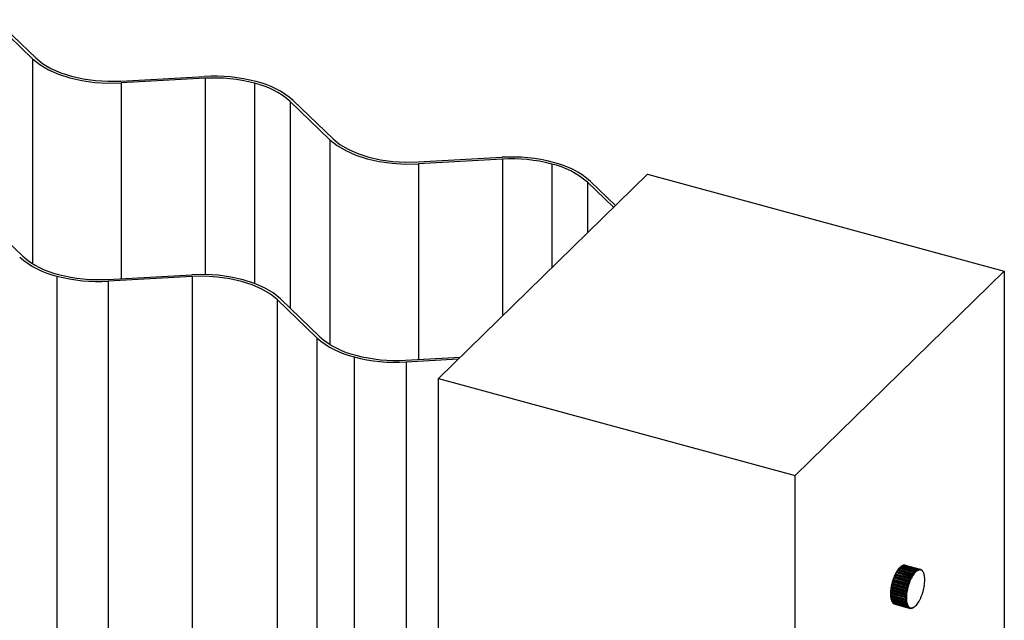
# Paper-space layout '_Trimétrica' of a CAD drawing. Header units: millimetres. Extents: x -488 to 488, y -239 to 519.
# Tile 4 of 5: x 268 to 488, y -108 to 26. Entities that reach past the tile are written whole.
import ezdxf

# ---------------------------------------------------------------- set-up
doc = ezdxf.new("R2010")
doc.units = ezdxf.units.MM

psp = doc.layouts.new('_Trimétrica')

# ---------------------------------------------------------------- linework, layer by layer
at = {"color": 7, "linetype": 'Continuous', "lineweight": 25}
for p, q in [((270.86, 16.77), (261.98, 25.31)), ((262.68, 25.5), (271.57, 16.97)), ((290.55, 11.81), (309.24, 12.85)), ((309.33, 12.44), (290.63, 11.4)), ((337.2, -1.26), (328.31, 7.28)), ((329.01, 7.47), (337.9, -1.06)), ((356.88, -6.22), (375.58, -5.18)), ((375.66, -5.59), (356.96, -6.63)), ((361.39, -54.48), (408.06, -8.92)), ((400.46, -16.34), (394.64, -10.75)), ((395.34, -10.55), (400.91, -15.9)), ((408.06, -8.92), (487.65, -30.56)), ((259.79, -18.7), (268.68, -27.24)), ((440.98, -76.11), (487.65, -30.56)), ((487.65, -30.56), (487.65, -193.42)), ((276.27, -31.67), (276.27, -191.11)), ((287.66, -32.4), (306.36, -31.36)), ((306.44, -31.77), (287.75, -32.8)), ((287.75, -32.8), (287.75, -192.24)), ((306.44, -31.77), (306.44, -191.2)), ((334.26, -45.42), (325.42, -36.92)), ((325.42, -36.92), (325.42, -196.36)), ((326.13, -36.73), (334.97, -45.22)), ((334.26, -45.42), (334.26, -204.85)), ((342.6, -49.7), (342.6, -209.13)), ((354.09, -50.42), (366.24, -49.74)), ((365.79, -50.18), (354.17, -50.83)), ((354.17, -50.83), (354.17, -210.26)), ((361.39, -217.34), (361.39, -54.48)), ((361.39, -54.48), (440.98, -76.11)), ((440.98, -238.97), (440.98, -76.11)), ((464.52, -96.54), (467.89, -97.45)), ((464.62, -96.46), (467.98, -97.37)), ((464.64, -96.44), (468.18, -97.4)), ((464.85, -96.3), (468.21, -97.21)), ((464.94, -96.25), (468.31, -97.16)), ((465.17, -96.16), (468.53, -97.08)), ((465.26, -96.14), (468.62, -97.06)), ((465.46, -96.14), (468.82, -97.05)), ((465.55, -96.15), (468.91, -97.06)), ((463.08, -98.81), (466.44, -99.72)), ((463.11, -98.6), (466.65, -99.57)), ((463.27, -98.37), (466.63, -99.28)), ((463.35, -98.2), (466.71, -99.11)), ((463.39, -98.03), (466.92, -98.99)), ((463.56, -97.8), (466.92, -98.71)), ((463.65, -97.65), (467.01, -98.56)), ((463.68, -97.51), (467.22, -98.47)), ((463.87, -97.3), (467.23, -98.21)), ((463.96, -97.16), (467.33, -98.08)), ((464, -97.07), (467.54, -98.03)), ((464.2, -96.87), (467.56, -97.78)), ((464.29, -96.76), (467.65, -97.68)), ((464.32, -96.71), (467.86, -97.67)), ((469.21, -97.28), (469.33, -97.32)), ((469.52, -97.6), (469.53, -97.6)), ((462.45, -101.02), (465.81, -101.93)), ((462.49, -100.55), (466.03, -101.51)), ((462.49, -100.82), (465.85, -101.73)), ((462.59, -100.33), (465.95, -101.25)), ((462.64, -100.13), (466, -101.05)), ((462.66, -99.88), (466.2, -100.84)), ((462.78, -99.65), (466.14, -100.57)), ((462.84, -99.46), (466.2, -100.37)), ((462.87, -99.23), (466.41, -100.19)), ((463.01, -98.99), (466.37, -99.91)), ((462.27, -102.48), (465.8, -103.44)), ((462.29, -101.87), (465.83, -102.83)), ((462.29, -103.05), (465.83, -104.01)), ((462.31, -102.33), (465.67, -103.25)), ((462.31, -102.76), (465.67, -103.68)), ((462.32, -102.15), (465.68, -103.06)), ((462.32, -102.93), (465.68, -103.84)), ((462.36, -101.69), (465.72, -102.6)), ((462.37, -101.22), (465.9, -102.18)), ((462.38, -101.5), (465.74, -102.41)), ((462.36, -103.32), (465.72, -104.23)), ((462.37, -103.55), (465.9, -104.51)), ((462.38, -103.47), (465.74, -104.38)), ((462.45, -103.81), (465.81, -104.72)), ((462.49, -103.93), (465.85, -104.85)), ((462.49, -103.98), (466.03, -104.94)), ((462.59, -104.21), (465.95, -105.13)), ((462.64, -104.31), (466, -105.23)), ((462.78, -104.53), (466.14, -105.44)), ((462.84, -104.6), (466.2, -105.51)), ((463.01, -104.74), (466.37, -105.66)), ((463.08, -104.79), (466.44, -105.7)), ((463.27, -104.85), (466.63, -105.77)), ((467.19, -105.66), (467.23, -105.67))]:
    psp.add_line(p, q, dxfattribs=at)
at = {"color": 8, "linetype": 'Continuous', "lineweight": 25}
for p, q in [((270.86, 16.77), (270.86, -28.9)), ((290.63, 11.4), (290.63, -32.23)), ((309.33, 12.44), (309.33, -31.31)), ((320.35, 11.35), (320.35, -33.3)), ((328.31, 7.28), (328.31, -38.82)), ((337.2, -1.26), (337.2, -46.93)), ((375.66, -5.59), (375.66, -40.54)), ((356.96, -6.63), (356.96, -50.26)), ((386.68, -6.68), (386.68, -29.79)), ((394.64, -10.75), (394.64, -22.02))]:
    psp.add_line(p, q, dxfattribs=at)
at = {"color": 7, "linetype": 'Continuous', "lineweight": 25, "flags": 128}
for points in [[(270.86, 16.77), (272.45, 15.48), (274.39, 14.33), (276.65, 13.34), (279.16, 12.53), (281.87, 11.92), (284.73, 11.52), (287.67, 11.35), (290.63, 11.4)], [(271.57, 16.97), (273.09, 15.73), (274.96, 14.62), (277.12, 13.67), (279.53, 12.89), (282.13, 12.31), (284.88, 11.93), (287.71, 11.76), (290.55, 11.81)], [(337.2, -1.26), (338.79, -2.54), (340.73, -3.7), (342.98, -4.69), (345.49, -5.5), (348.2, -6.11), (351.06, -6.51), (354, -6.68), (356.96, -6.63)], [(337.9, -1.06), (339.43, -2.3), (341.29, -3.4), (343.45, -4.36), (345.86, -5.13), (348.47, -5.72), (351.21, -6.1), (354.04, -6.27), (356.88, -6.22)], [(326.13, -36.73), (324.54, -35.44), (322.6, -34.29), (320.35, -33.3), (317.84, -32.49), (315.12, -31.88), (312.26, -31.48), (309.32, -31.31), (306.36, -31.36)], [(325.42, -36.92), (323.9, -35.69), (322.03, -34.58), (319.87, -33.63), (317.46, -32.85), (314.86, -32.27), (312.11, -31.89), (309.29, -31.72), (306.44, -31.77)]]:
    psp.add_lwpolyline(points, dxfattribs=at)
at = {"color": 7, "linetype": 'Continuous', "lineweight": 25}
for centre, radius, start, end in [((311.43, -23.72), 36.63, 75.3142, 93.428), ((311.43, -22.67), 35.17, 75.3142, 93.428), ((316.11, -6.75), 18.59, 48.9956, 76.8183), ((316.3, -7.14), 19.37, 48.9956, 76.8183), ((377.77, -41.75), 36.63, 75.3142, 93.428), ((377.76, -40.7), 35.17, 75.3142, 93.428), ((382.64, -25.17), 19.37, 48.9956, 76.8183), ((382.44, -24.78), 18.59, 48.9956, 76.8183), ((280.69, -12.82), 19.37, 228.9956, 256.8183), ((280.88, -13.21), 18.59, 228.9956, 256.8183), ((285.56, 3.76), 36.63, 255.3142, 273.428), ((285.56, 2.71), 35.17, 255.3142, 273.428), ((346.98, -30.92), 19.28, 228.7316, 256.8602), ((347.18, -31.31), 18.51, 228.7262, 256.8611), ((351.89, -14.24), 36.66, 255.3184, 273.5683), ((351.89, -15.29), 35.19, 255.3185, 273.5712), ((466.03, -98.44), 2.43, 124.8206, 134.6652), ((466.17, -98.41), 2.49, 128.3056, 131.1801), ((465.62, -97.62), 1.53, 116.1642, 120.1369), ((465.41, -97.1), 0.965, 99.4434, 104.8524), ((465.4, -96.87), 0.733, 78.249, 84.7473), ((472.32, -102.58), 10.03, 156.633, 160.4599), ((472.61, -102.66), 10.27, 157.9876, 159.1054), ((471.12, -102.06), 8.72, 152.4525, 156.6536), ((471.38, -102.12), 8.93, 153.9395, 155.1665), ((469.67, -101.3), 7.09, 147.655, 152.481), ((469.89, -101.34), 7.26, 149.3633, 150.7727), ((468.21, -100.37), 5.35, 141.8791, 147.6976), ((468.4, -100.39), 5.48, 143.9388, 145.6378), ((466.95, -99.38), 3.75, 134.5634, 141.9455), ((467.11, -99.37), 3.84, 137.1768, 139.3321), ((473.21, -102.26), 7.09, 147.655, 152.481), ((473.25, -102.26), 7.26, 149.3633, 150.7727), ((471.75, -101.33), 5.35, 141.8791, 147.6976), ((471.76, -101.3), 5.48, 143.9388, 145.6378), ((470.49, -100.34), 3.75, 134.5634, 141.9455), ((470.47, -100.29), 3.84, 137.1768, 139.3321), ((469.57, -99.4), 2.43, 124.8206, 134.6652), ((469.53, -99.32), 2.49, 128.3056, 131.1801), ((469.04, -98.63), 1.5, 111.352, 124.9491), ((468.98, -98.54), 1.53, 116.1642, 120.1369), ((468.84, -98.12), 0.948, 92.9078, 111.3879), ((468.78, -98.01), 0.965, 99.4434, 104.8524), ((468.82, -97.89), 0.723, 70.4204, 92.5758), ((468.76, -97.78), 0.733, 78.249, 84.7473), ((468.8, -97.94), 0.778, 48.8016, 69.8933), ((468.73, -97.83), 0.79, 56.2564, 62.4385), ((468.56, -98.2), 1.13, 32.1824, 48.6444), ((468.49, -98.1), 1.15, 38.0064, 42.8205), ((467.97, -98.58), 1.83, 20.3663, 32.2832), ((466.95, -98.96), 2.92, 11.7683, 20.489), ((465.54, -99.26), 4.37, 5.1876, 11.8548), ((472.67, -102.78), 10.42, 167.662, 171.3935), ((472.96, -102.86), 10.67, 168.9828, 170.0728), ((473.19, -102.89), 10.95, 164.0682, 167.6776), ((473.49, -102.97), 11.22, 165.3457, 166.4001), ((473.06, -102.85), 10.82, 160.4435, 164.0831), ((473.36, -102.93), 11.08, 161.7317, 162.7949), ((476.86, -103.88), 11.22, 165.3457, 166.4001), ((476.73, -103.85), 10.95, 164.0682, 167.6776), ((476.72, -103.84), 11.08, 161.7317, 162.7949), ((476.6, -103.81), 10.82, 160.4435, 164.0831), ((475.97, -103.57), 10.27, 157.9876, 159.1054), ((475.86, -103.54), 10.03, 156.633, 160.4599), ((474.74, -103.04), 8.93, 153.9395, 155.1665), ((474.66, -103.02), 8.72, 152.4525, 156.6536), ((459.51, -99.14), 10.42, 347.662, 351.3935), ((460.61, -99.3), 9.3, 351.375, 355.4001), ((463.86, -99.42), 6.05, 359.8782, 5.243), ((462.14, -99.42), 7.77, 355.3754, 359.9141), ((470.03, -102.49), 7.77, 175.3754, 179.9141), ((468.31, -102.49), 6.05, 179.8782, 185.243), ((471.56, -102.61), 9.3, 171.375, 175.4001), ((466.64, -102.65), 4.37, 185.1876, 191.8548), ((470.26, -102.57), 7.96, 176.982, 178.3075), ((468.5, -102.57), 6.19, 181.7773, 183.3439), ((471.83, -102.69), 9.53, 172.7997, 173.9754), ((473.62, -103.48), 7.96, 176.982, 178.3075), ((475.19, -103.6), 9.53, 172.7997, 173.9754), ((473.57, -103.45), 7.77, 175.3754, 179.9141), ((476.32, -103.77), 10.67, 168.9828, 170.0728), ((475.1, -103.57), 9.3, 171.375, 175.4001), ((476.21, -103.74), 10.42, 167.662, 171.3935), ((459.86, -99.33), 10.03, 336.633, 340.4599), ((459.12, -99.07), 10.82, 340.4435, 344.0831), ((458.99, -99.03), 10.95, 344.0682, 347.6776), ((466.79, -102.73), 4.47, 187.5478, 189.4945), ((465.22, -102.95), 2.92, 191.7683, 200.489), ((465.34, -103.04), 2.99, 194.8556, 197.4017), ((464.29, -103.43), 1.87, 204.5845, 208.065), ((463.69, -103.82), 1.15, 218.0064, 222.8205), ((463.45, -104.09), 0.79, 236.2564, 242.4385), ((471.86, -103.48), 6.19, 181.7773, 183.3439), ((470.15, -103.64), 4.47, 187.5478, 189.4945), ((471.85, -103.46), 6.05, 179.8782, 185.243), ((468.7, -103.95), 2.99, 194.8556, 197.4017), ((470.18, -103.61), 4.37, 185.1876, 191.8548), ((468.76, -103.91), 2.92, 191.7683, 200.489), ((467.65, -104.35), 1.87, 204.5845, 208.065), ((467.74, -104.3), 1.83, 200.3663, 212.2832), ((467.05, -104.73), 1.15, 218.0064, 222.8205), ((467.15, -104.68), 1.13, 212.1824, 228.6444), ((466.15, -103.48), 2.43, 304.8206, 314.6652), ((465.23, -102.54), 3.75, 314.5634, 321.9455), ((463.97, -101.55), 5.35, 321.8791, 327.6976), ((462.51, -100.62), 7.09, 327.655, 332.481), ((461.06, -99.86), 8.72, 332.4525, 336.6536), ((466.81, -105), 0.79, 236.2564, 242.4385), ((466.92, -104.94), 0.778, 228.8016, 249.8933), ((466.78, -105.05), 0.733, 258.249, 264.7473), ((466.89, -104.99), 0.723, 250.4204, 272.5758), ((466.88, -104.76), 0.948, 272.9078, 291.3879), ((466.76, -104.82), 0.965, 279.4434, 284.8524), ((466.68, -104.25), 1.5, 291.352, 304.9491), ((466.56, -104.29), 1.53, 296.1642, 300.1369)]:
    psp.add_arc(centre, radius, start, end, dxfattribs=at)
for points, knots in [([(464.52, -96.54), (464.52, -96.54), (464.51, -96.53), (464.49, -96.54), (464.47, -96.54), (464.45, -96.56), (464.43, -96.58), (464.39, -96.61), (464.35, -96.65), (464.33, -96.69), (464.32, -96.71)], [0, 0, 0, 0, 0.052206, 0.10848, 0.173967, 0.252013, 0.366822, 0.502732, 0.736895, 1, 1, 1, 1]), ([(464.64, -96.44), (464.63, -96.44), (464.61, -96.44), (464.6, -96.44), (464.59, -96.44), (464.59, -96.44), (464.59, -96.45), (464.6, -96.45), (464.61, -96.45), (464.62, -96.46)], [0, 0, 0, 0, 0.260652, 0.495902, 0.629273, 0.747124, 0.848219, 0.929036, 1, 1, 1, 1]), ([(464.85, -96.3), (464.85, -96.3), (464.84, -96.3), (464.82, -96.3), (464.8, -96.3), (464.78, -96.31), (464.75, -96.33), (464.72, -96.35), (464.68, -96.39), (464.65, -96.42), (464.64, -96.44)], [0, 0, 0, 0, 0.052206, 0.10848, 0.173967, 0.252013, 0.366822, 0.502731, 0.736894, 1, 1, 1, 1]), ([(464.95, -96.27), (464.94, -96.27), (464.93, -96.26), (464.91, -96.25), (464.91, -96.24), (464.91, -96.24), (464.92, -96.24), (464.93, -96.24), (464.94, -96.25), (464.94, -96.25)], [0, 0, 0, 0, 0.2606527, 0.4959028, 0.6292747, 0.7471262, 0.8482204, 0.9290364, 1, 1, 1, 1]), ([(465.17, -96.16), (465.16, -96.16), (465.15, -96.16), (465.13, -96.16), (465.11, -96.17), (465.09, -96.17), (465.07, -96.19), (465.03, -96.2), (464.99, -96.23), (464.97, -96.26), (464.95, -96.27)], [0, 0, 0, 0, 0.052206, 0.10848, 0.173967, 0.252013, 0.366822, 0.502731, 0.736894, 1, 1, 1, 1]), ([(465.25, -96.21), (465.24, -96.2), (465.23, -96.18), (465.22, -96.16), (465.22, -96.15), (465.22, -96.15), (465.23, -96.14), (465.24, -96.14), (465.25, -96.14), (465.26, -96.14)], [0, 0, 0, 0, 0.260653, 0.495903, 0.629276, 0.747127, 0.848221, 0.929037, 1, 1, 1, 1]), ([(465.46, -96.14), (465.46, -96.14), (465.45, -96.13), (465.43, -96.13), (465.41, -96.13), (465.39, -96.14), (465.36, -96.15), (465.33, -96.16), (465.29, -96.18), (465.26, -96.2), (465.25, -96.21)], [0, 0, 0, 0, 0.052206, 0.10848, 0.173967, 0.252013, 0.366822, 0.502731, 0.736894, 1, 1, 1, 1]), ([(463.11, -98.6), (463.1, -98.62), (463.08, -98.66), (463.06, -98.7), (463.05, -98.74), (463.05, -98.76), (463.05, -98.78), (463.06, -98.8), (463.08, -98.8), (463.08, -98.81)], [0, 0, 0, 0, 0.260652, 0.495902, 0.629272, 0.747123, 0.848219, 0.929036, 1, 1, 1, 1]), ([(463.27, -98.37), (463.26, -98.37), (463.25, -98.37), (463.24, -98.37), (463.22, -98.38), (463.2, -98.4), (463.18, -98.43), (463.16, -98.47), (463.13, -98.53), (463.12, -98.58), (463.11, -98.6)], [0, 0, 0, 0, 0.052206, 0.10848, 0.173968, 0.252013, 0.366823, 0.502733, 0.736895, 1, 1, 1, 1]), ([(463.39, -98.03), (463.38, -98.04), (463.35, -98.07), (463.33, -98.11), (463.32, -98.14), (463.32, -98.16), (463.32, -98.18), (463.33, -98.19), (463.35, -98.2), (463.35, -98.2)], [0, 0, 0, 0, 0.260652, 0.495902, 0.629272, 0.747122, 0.848218, 0.929036, 1, 1, 1, 1]), ([(463.56, -97.8), (463.56, -97.8), (463.54, -97.8), (463.53, -97.8), (463.51, -97.81), (463.49, -97.83), (463.47, -97.86), (463.44, -97.9), (463.41, -97.95), (463.4, -98), (463.39, -98.03)], [0, 0, 0, 0, 0.052206, 0.10848, 0.173968, 0.252014, 0.366824, 0.502734, 0.736896, 1, 1, 1, 1]), ([(463.68, -97.51), (463.67, -97.52), (463.65, -97.54), (463.63, -97.57), (463.62, -97.59), (463.62, -97.61), (463.62, -97.63), (463.63, -97.64), (463.64, -97.64), (463.65, -97.65)], [0, 0, 0, 0, 0.260652, 0.495902, 0.629272, 0.747122, 0.848218, 0.929036, 1, 1, 1, 1]), ([(463.87, -97.3), (463.87, -97.3), (463.86, -97.29), (463.84, -97.3), (463.82, -97.31), (463.8, -97.33), (463.78, -97.35), (463.75, -97.39), (463.71, -97.44), (463.7, -97.49), (463.68, -97.51)], [0, 0, 0, 0, 0.052206, 0.10848, 0.173968, 0.252014, 0.366823, 0.502733, 0.736895, 1, 1, 1, 1]), ([(464, -97.07), (463.99, -97.07), (463.97, -97.09), (463.95, -97.11), (463.94, -97.12), (463.93, -97.14), (463.94, -97.15), (463.95, -97.16), (463.96, -97.16), (463.96, -97.16)], [0, 0, 0, 0, 0.260652, 0.495902, 0.629272, 0.747122, 0.848218, 0.929036, 1, 1, 1, 1]), ([(464.2, -96.87), (464.19, -96.87), (464.18, -96.87), (464.16, -96.87), (464.14, -96.88), (464.12, -96.9), (464.1, -96.92), (464.07, -96.95), (464.03, -97), (464.01, -97.04), (464, -97.07)], [0, 0, 0, 0, 0.052206, 0.10848, 0.173968, 0.252013, 0.366823, 0.502732, 0.736895, 1, 1, 1, 1]), ([(464.32, -96.71), (464.31, -96.71), (464.29, -96.72), (464.27, -96.73), (464.26, -96.74), (464.26, -96.74), (464.26, -96.75), (464.27, -96.76), (464.29, -96.76), (464.29, -96.76)], [0, 0, 0, 0, 0.260652, 0.495902, 0.629272, 0.747123, 0.848219, 0.929036, 1, 1, 1, 1]), ([(466.92, -98.99), (466.93, -98.96), (466.95, -98.92), (466.96, -98.85), (466.96, -98.81), (466.96, -98.77), (466.95, -98.74), (466.94, -98.72), (466.93, -98.72), (466.92, -98.71)], [0, 0, 0, 0, 0.260653, 0.495903, 0.629276, 0.747127, 0.848221, 0.929037, 1, 1, 1, 1]), ([(467.01, -98.56), (467.01, -98.56), (467.03, -98.56), (467.04, -98.56), (467.06, -98.56), (467.09, -98.55), (467.11, -98.54), (467.15, -98.53), (467.19, -98.5), (467.21, -98.48), (467.22, -98.47)], [0, 0, 0, 0, 0.052206, 0.10848, 0.173967, 0.252013, 0.366822, 0.502731, 0.736894, 1, 1, 1, 1]), ([(467.22, -98.47), (467.23, -98.45), (467.25, -98.4), (467.26, -98.34), (467.27, -98.3), (467.27, -98.27), (467.26, -98.24), (467.25, -98.22), (467.24, -98.21), (467.23, -98.21)], [0, 0, 0, 0, 0.260653, 0.495903, 0.629275, 0.747126, 0.84822, 0.929036, 1, 1, 1, 1]), ([(467.33, -98.08), (467.33, -98.08), (467.34, -98.08), (467.36, -98.08), (467.38, -98.08), (467.4, -98.08), (467.43, -98.07), (467.46, -98.06), (467.5, -98.05), (467.52, -98.03), (467.54, -98.03)], [0, 0, 0, 0, 0.052206, 0.10848, 0.173967, 0.252013, 0.366822, 0.502731, 0.736894, 1, 1, 1, 1]), ([(467.54, -98.03), (467.55, -98.01), (467.57, -97.96), (467.58, -97.91), (467.59, -97.87), (467.59, -97.84), (467.58, -97.81), (467.57, -97.79), (467.56, -97.79), (467.56, -97.78)], [0, 0, 0, 0, 0.2606524, 0.4959022, 0.6292733, 0.7471243, 0.8482194, 0.929036, 1, 1, 1, 1]), ([(467.65, -97.68), (467.66, -97.68), (467.67, -97.68), (467.69, -97.68), (467.7, -97.68), (467.73, -97.69), (467.75, -97.68), (467.78, -97.68), (467.82, -97.68), (467.84, -97.67), (467.86, -97.67)], [0, 0, 0, 0, 0.052206, 0.10848, 0.173967, 0.252013, 0.366822, 0.502732, 0.736895, 1, 1, 1, 1]), ([(467.86, -97.67), (467.87, -97.65), (467.89, -97.61), (467.91, -97.56), (467.92, -97.52), (467.92, -97.5), (467.91, -97.48), (467.9, -97.46), (467.89, -97.45), (467.89, -97.45)], [0, 0, 0, 0, 0.260652, 0.495902, 0.629272, 0.747123, 0.848219, 0.929036, 1, 1, 1, 1]), ([(467.98, -97.37), (467.99, -97.37), (468, -97.37), (468.01, -97.38), (468.03, -97.38), (468.05, -97.38), (468.08, -97.39), (468.11, -97.39), (468.15, -97.4), (468.17, -97.4), (468.18, -97.4)], [0, 0, 0, 0, 0.052206, 0.10848, 0.173968, 0.252013, 0.366823, 0.502732, 0.736895, 1, 1, 1, 1]), ([(468.18, -97.4), (468.19, -97.38), (468.21, -97.35), (468.23, -97.31), (468.24, -97.28), (468.24, -97.25), (468.24, -97.24), (468.23, -97.22), (468.22, -97.21), (468.21, -97.21)], [0, 0, 0, 0, 0.260652, 0.495902, 0.629272, 0.747122, 0.848218, 0.929036, 1, 1, 1, 1]), ([(468.31, -97.16), (468.31, -97.16), (468.32, -97.17), (468.34, -97.17), (468.36, -97.18), (468.38, -97.18), (468.4, -97.19), (468.43, -97.2), (468.46, -97.22), (468.48, -97.23), (468.49, -97.23)], [0, 0, 0, 0, 0.052206, 0.10848, 0.173968, 0.252014, 0.366823, 0.502733, 0.736895, 1, 1, 1, 1]), ([(468.49, -97.23), (468.5, -97.22), (468.53, -97.19), (468.55, -97.16), (468.56, -97.13), (468.56, -97.11), (468.56, -97.1), (468.55, -97.08), (468.53, -97.08), (468.53, -97.08)], [0, 0, 0, 0, 0.260652, 0.495902, 0.629272, 0.747122, 0.848218, 0.929036, 1, 1, 1, 1]), ([(468.62, -97.06), (468.62, -97.06), (468.63, -97.06), (468.65, -97.07), (468.67, -97.08), (468.69, -97.09), (468.71, -97.1), (468.73, -97.12), (468.76, -97.14), (468.78, -97.16), (468.79, -97.17)], [0, 0, 0, 0, 0.052206, 0.10848, 0.173968, 0.252014, 0.366824, 0.502734, 0.736896, 1, 1, 1, 1]), ([(468.79, -97.17), (468.8, -97.16), (468.82, -97.14), (468.84, -97.12), (468.85, -97.1), (468.86, -97.08), (468.85, -97.07), (468.84, -97.06), (468.83, -97.05), (468.82, -97.05)], [0, 0, 0, 0, 0.260652, 0.495902, 0.629272, 0.747122, 0.848218, 0.929036, 1, 1, 1, 1]), ([(468.91, -97.06), (468.91, -97.06), (468.92, -97.07), (468.94, -97.07), (468.95, -97.09), (468.97, -97.1), (468.99, -97.12), (469.02, -97.14), (469.04, -97.17), (469.06, -97.2), (469.06, -97.21)], [0, 0, 0, 0, 0.0522057, 0.1084799, 0.1739678, 0.2520134, 0.3668229, 0.5027327, 0.7368951, 1, 1, 1, 1]), ([(469.06, -97.21), (469.08, -97.2), (469.1, -97.19), (469.12, -97.18), (469.12, -97.16), (469.13, -97.15), (469.12, -97.14), (469.11, -97.14), (469.1, -97.13), (469.1, -97.13)], [0, 0, 0, 0, 0.260652, 0.495902, 0.629272, 0.747123, 0.848219, 0.929036, 1, 1, 1, 1]), ([(469.31, -97.35), (469.32, -97.35), (469.34, -97.35), (469.36, -97.34), (469.37, -97.34), (469.37, -97.33), (469.36, -97.33), (469.35, -97.32), (469.34, -97.32), (469.33, -97.32)], [0, 0, 0, 0, 0.260652, 0.495902, 0.629273, 0.747124, 0.848219, 0.929036, 1, 1, 1, 1]), ([(469.52, -97.6), (469.53, -97.6), (469.55, -97.61), (469.56, -97.61), (469.57, -97.61), (469.57, -97.61), (469.56, -97.61), (469.55, -97.61), (469.54, -97.6), (469.53, -97.6)], [0, 0, 0, 0, 0.260653, 0.495902, 0.629274, 0.747125, 0.84822, 0.929036, 1, 1, 1, 1]), ([(462.45, -101.02), (462.45, -101.02), (462.44, -101.02), (462.42, -101.02), (462.41, -101.03), (462.4, -101.04), (462.39, -101.07), (462.38, -101.1), (462.37, -101.15), (462.37, -101.2), (462.37, -101.22)], [0, 0, 0, 0, 0.052206, 0.10848, 0.173967, 0.252013, 0.366822, 0.502731, 0.736894, 1, 1, 1, 1]), ([(462.49, -100.55), (462.48, -100.57), (462.47, -100.62), (462.45, -100.68), (462.45, -100.73), (462.45, -100.76), (462.46, -100.79), (462.47, -100.81), (462.48, -100.82), (462.49, -100.82)], [0, 0, 0, 0, 0.260653, 0.495903, 0.629276, 0.747127, 0.848221, 0.929037, 1, 1, 1, 1]), ([(462.59, -100.33), (462.59, -100.33), (462.58, -100.33), (462.56, -100.34), (462.55, -100.35), (462.54, -100.36), (462.52, -100.39), (462.51, -100.43), (462.5, -100.48), (462.49, -100.53), (462.49, -100.55)], [0, 0, 0, 0, 0.052206, 0.10848, 0.173967, 0.252013, 0.366822, 0.502731, 0.736894, 1, 1, 1, 1]), ([(462.66, -99.88), (462.65, -99.9), (462.63, -99.95), (462.62, -100), (462.61, -100.05), (462.61, -100.08), (462.61, -100.1), (462.62, -100.12), (462.64, -100.13), (462.64, -100.13)], [0, 0, 0, 0, 0.260653, 0.495902, 0.629274, 0.747125, 0.84822, 0.929036, 1, 1, 1, 1]), ([(462.78, -99.65), (462.78, -99.65), (462.77, -99.65), (462.75, -99.66), (462.74, -99.67), (462.72, -99.68), (462.71, -99.71), (462.69, -99.75), (462.67, -99.81), (462.66, -99.86), (462.66, -99.88)], [0, 0, 0, 0, 0.052206, 0.10848, 0.173967, 0.252013, 0.366822, 0.502731, 0.736894, 1, 1, 1, 1]), ([(462.87, -99.23), (462.86, -99.25), (462.84, -99.29), (462.82, -99.34), (462.81, -99.38), (462.81, -99.41), (462.81, -99.43), (462.82, -99.45), (462.84, -99.45), (462.84, -99.46)], [0, 0, 0, 0, 0.260652, 0.495902, 0.629273, 0.747124, 0.848219, 0.929036, 1, 1, 1, 1]), ([(463.01, -98.99), (463, -98.99), (462.99, -98.99), (462.98, -99), (462.96, -99.01), (462.95, -99.03), (462.93, -99.05), (462.91, -99.09), (462.88, -99.15), (462.87, -99.2), (462.87, -99.23)], [0, 0, 0, 0, 0.052206, 0.10848, 0.173968, 0.252013, 0.366822, 0.502732, 0.736895, 1, 1, 1, 1]), ([(466, -101.05), (466.01, -101.05), (466.02, -101.05), (466.04, -101.04), (466.05, -101.04), (466.08, -101.02), (466.1, -101), (466.13, -100.96), (466.16, -100.91), (466.18, -100.87), (466.2, -100.84)], [0, 0, 0, 0, 0.052206, 0.10848, 0.173968, 0.252013, 0.366823, 0.502733, 0.736895, 1, 1, 1, 1]), ([(466.2, -100.84), (466.2, -100.82), (466.2, -100.77), (466.2, -100.71), (466.2, -100.66), (466.19, -100.62), (466.18, -100.6), (466.16, -100.58), (466.15, -100.57), (466.14, -100.57)], [0, 0, 0, 0, 0.260652, 0.495902, 0.629272, 0.747123, 0.848219, 0.929036, 1, 1, 1, 1]), ([(466.2, -100.37), (466.21, -100.37), (466.22, -100.37), (466.24, -100.37), (466.26, -100.36), (466.28, -100.35), (466.3, -100.33), (466.33, -100.29), (466.37, -100.25), (466.39, -100.21), (466.41, -100.19)], [0, 0, 0, 0, 0.052206, 0.10848, 0.173968, 0.252013, 0.366822, 0.502732, 0.736895, 1, 1, 1, 1]), ([(466.41, -100.19), (466.41, -100.16), (466.42, -100.11), (466.42, -100.05), (466.42, -100), (466.41, -99.97), (466.4, -99.94), (466.39, -99.92), (466.37, -99.91), (466.37, -99.91)], [0, 0, 0, 0, 0.2606522, 0.495902, 0.6292728, 0.7471236, 0.848219, 0.9290359, 1, 1, 1, 1]), ([(466.44, -99.72), (466.45, -99.72), (466.46, -99.72), (466.48, -99.72), (466.49, -99.71), (466.52, -99.7), (466.54, -99.68), (466.58, -99.66), (466.61, -99.62), (466.64, -99.58), (466.65, -99.57)], [0, 0, 0, 0, 0.052206, 0.10848, 0.173967, 0.252013, 0.366822, 0.502731, 0.736894, 1, 1, 1, 1]), ([(466.65, -99.57), (466.66, -99.54), (466.67, -99.49), (466.68, -99.43), (466.68, -99.38), (466.67, -99.34), (466.66, -99.31), (466.65, -99.29), (466.64, -99.29), (466.63, -99.28)], [0, 0, 0, 0, 0.260653, 0.495902, 0.629274, 0.747125, 0.84822, 0.929036, 1, 1, 1, 1]), ([(466.71, -99.11), (466.72, -99.11), (466.73, -99.11), (466.75, -99.11), (466.77, -99.11), (466.79, -99.1), (466.81, -99.08), (466.85, -99.06), (466.89, -99.03), (466.91, -99), (466.92, -98.99)], [0, 0, 0, 0, 0.052206, 0.10848, 0.173967, 0.252013, 0.366822, 0.502731, 0.736894, 1, 1, 1, 1]), ([(462.31, -102.33), (462.31, -102.33), (462.3, -102.33), (462.29, -102.33), (462.28, -102.34), (462.27, -102.35), (462.26, -102.37), (462.25, -102.39), (462.26, -102.43), (462.26, -102.46), (462.27, -102.48)], [0, 0, 0, 0, 0.0522056, 0.1084797, 0.1739675, 0.2520128, 0.3668221, 0.5027316, 0.7368945, 1, 1, 1, 1]), ([(462.27, -102.48), (462.26, -102.51), (462.26, -102.56), (462.25, -102.62), (462.26, -102.67), (462.27, -102.7), (462.28, -102.73), (462.29, -102.75), (462.3, -102.76), (462.31, -102.76)], [0, 0, 0, 0, 0.260652, 0.495902, 0.629272, 0.747123, 0.848219, 0.929036, 1, 1, 1, 1]), ([(462.29, -101.87), (462.29, -101.89), (462.28, -101.94), (462.27, -102.01), (462.27, -102.05), (462.28, -102.09), (462.29, -102.12), (462.3, -102.14), (462.31, -102.15), (462.32, -102.15)], [0, 0, 0, 0, 0.260652, 0.495902, 0.629273, 0.747124, 0.848219, 0.929036, 1, 1, 1, 1]), ([(462.32, -102.93), (462.31, -102.93), (462.3, -102.93), (462.29, -102.93), (462.28, -102.93), (462.28, -102.94), (462.27, -102.95), (462.27, -102.98), (462.28, -103.01), (462.29, -103.03), (462.29, -103.05)], [0, 0, 0, 0, 0.052206, 0.10848, 0.173968, 0.252013, 0.366823, 0.502732, 0.736895, 1, 1, 1, 1]), ([(462.36, -101.69), (462.35, -101.69), (462.34, -101.69), (462.33, -101.69), (462.32, -101.7), (462.31, -101.71), (462.3, -101.73), (462.29, -101.76), (462.29, -101.81), (462.29, -101.85), (462.29, -101.87)], [0, 0, 0, 0, 0.052206, 0.10848, 0.173967, 0.252013, 0.366822, 0.502731, 0.736894, 1, 1, 1, 1]), ([(462.29, -103.05), (462.29, -103.07), (462.29, -103.12), (462.29, -103.18), (462.3, -103.23), (462.31, -103.26), (462.32, -103.29), (462.34, -103.31), (462.35, -103.32), (462.36, -103.32)], [0, 0, 0, 0, 0.260652, 0.495902, 0.629272, 0.747122, 0.848218, 0.929036, 1, 1, 1, 1]), ([(462.37, -101.22), (462.36, -101.24), (462.35, -101.29), (462.34, -101.35), (462.34, -101.4), (462.34, -101.44), (462.35, -101.47), (462.36, -101.49), (462.37, -101.49), (462.38, -101.5)], [0, 0, 0, 0, 0.260653, 0.495903, 0.629275, 0.747126, 0.84822, 0.929036, 1, 1, 1, 1]), ([(465.8, -103.44), (465.8, -103.43), (465.79, -103.39), (465.77, -103.35), (465.75, -103.32), (465.73, -103.29), (465.71, -103.27), (465.69, -103.25), (465.68, -103.25), (465.67, -103.25)], [0, 0, 0, 0, 0.260652, 0.495902, 0.629272, 0.747123, 0.848219, 0.929036, 1, 1, 1, 1]), ([(465.68, -103.06), (465.68, -103.06), (465.69, -103.06), (465.71, -103.06), (465.73, -103.05), (465.74, -103.03), (465.76, -103), (465.79, -102.96), (465.81, -102.9), (465.82, -102.85), (465.83, -102.83)], [0, 0, 0, 0, 0.052206, 0.10848, 0.173968, 0.252013, 0.366823, 0.502732, 0.736895, 1, 1, 1, 1]), ([(465.83, -102.83), (465.83, -102.81), (465.82, -102.77), (465.8, -102.72), (465.79, -102.68), (465.77, -102.65), (465.76, -102.63), (465.74, -102.61), (465.72, -102.61), (465.72, -102.6)], [0, 0, 0, 0, 0.260652, 0.495902, 0.629272, 0.747122, 0.848218, 0.929036, 1, 1, 1, 1]), ([(465.74, -102.41), (465.74, -102.41), (465.75, -102.41), (465.77, -102.41), (465.79, -102.4), (465.81, -102.38), (465.83, -102.35), (465.85, -102.31), (465.88, -102.25), (465.9, -102.2), (465.9, -102.18)], [0, 0, 0, 0, 0.052206, 0.10848, 0.173968, 0.252014, 0.366823, 0.502733, 0.736895, 1, 1, 1, 1]), ([(465.9, -102.18), (465.9, -102.16), (465.9, -102.11), (465.89, -102.06), (465.88, -102.02), (465.86, -101.99), (465.85, -101.96), (465.83, -101.94), (465.82, -101.93), (465.81, -101.93)], [0, 0, 0, 0, 0.260652, 0.495902, 0.629272, 0.747122, 0.848218, 0.929036, 1, 1, 1, 1]), ([(465.85, -101.73), (465.85, -101.73), (465.86, -101.73), (465.88, -101.73), (465.9, -101.72), (465.92, -101.7), (465.94, -101.68), (465.97, -101.64), (466, -101.58), (466.02, -101.54), (466.03, -101.51)], [0, 0, 0, 0, 0.052206, 0.10848, 0.173968, 0.252014, 0.366824, 0.502734, 0.736896, 1, 1, 1, 1]), ([(466.03, -101.51), (466.03, -101.49), (466.03, -101.44), (466.02, -101.38), (466.01, -101.34), (466, -101.3), (465.99, -101.28), (465.97, -101.26), (465.96, -101.25), (465.95, -101.25)], [0, 0, 0, 0, 0.260652, 0.495902, 0.629272, 0.747122, 0.848218, 0.929036, 1, 1, 1, 1]), ([(462.38, -103.47), (462.37, -103.47), (462.36, -103.47), (462.35, -103.47), (462.35, -103.47), (462.34, -103.47), (462.34, -103.48), (462.34, -103.5), (462.35, -103.52), (462.36, -103.54), (462.37, -103.55)], [0, 0, 0, 0, 0.052206, 0.10848, 0.173968, 0.252014, 0.366823, 0.502733, 0.736895, 1, 1, 1, 1]), ([(462.37, -103.55), (462.37, -103.57), (462.37, -103.62), (462.37, -103.67), (462.39, -103.72), (462.4, -103.75), (462.41, -103.78), (462.43, -103.8), (462.44, -103.8), (462.45, -103.81)], [0, 0, 0, 0, 0.260652, 0.495902, 0.629272, 0.747122, 0.848218, 0.929036, 1, 1, 1, 1]), ([(462.49, -103.93), (462.48, -103.93), (462.47, -103.93), (462.46, -103.93), (462.46, -103.93), (462.45, -103.93), (462.45, -103.94), (462.45, -103.94), (462.47, -103.96), (462.48, -103.97), (462.49, -103.98)], [0, 0, 0, 0, 0.052206, 0.10848, 0.173968, 0.252014, 0.366824, 0.502734, 0.736896, 1, 1, 1, 1]), ([(462.49, -103.98), (462.49, -104), (462.5, -104.04), (462.51, -104.09), (462.52, -104.13), (462.54, -104.16), (462.55, -104.18), (462.57, -104.2), (462.59, -104.21), (462.59, -104.21)], [0, 0, 0, 0, 0.260652, 0.495902, 0.629272, 0.747122, 0.848218, 0.929036, 1, 1, 1, 1]), ([(462.64, -104.31), (462.64, -104.31), (462.63, -104.31), (462.62, -104.31), (462.61, -104.31), (462.61, -104.3), (462.61, -104.3), (462.61, -104.31), (462.63, -104.31), (462.65, -104.31), (462.66, -104.32)], [0, 0, 0, 0, 0.052206, 0.10848, 0.173968, 0.252013, 0.366823, 0.502733, 0.736895, 1, 1, 1, 1]), ([(462.66, -104.32), (462.66, -104.33), (462.67, -104.37), (462.69, -104.42), (462.71, -104.45), (462.72, -104.48), (462.74, -104.5), (462.76, -104.52), (462.77, -104.52), (462.78, -104.53)], [0, 0, 0, 0, 0.260652, 0.495902, 0.629272, 0.747123, 0.848219, 0.929036, 1, 1, 1, 1]), ([(462.84, -104.6), (462.84, -104.6), (462.83, -104.6), (462.82, -104.59), (462.81, -104.59), (462.81, -104.58), (462.81, -104.58), (462.82, -104.57), (462.84, -104.57), (462.86, -104.56), (462.87, -104.56)], [0, 0, 0, 0, 0.052206, 0.10848, 0.173968, 0.252013, 0.366822, 0.502732, 0.736895, 1, 1, 1, 1]), ([(462.87, -104.56), (462.87, -104.58), (462.88, -104.61), (462.91, -104.65), (462.93, -104.68), (462.95, -104.7), (462.97, -104.72), (462.99, -104.73), (463, -104.74), (463.01, -104.74)], [0, 0, 0, 0, 0.260652, 0.495902, 0.629273, 0.747124, 0.848219, 0.929036, 1, 1, 1, 1]), ([(463.08, -104.79), (463.08, -104.78), (463.07, -104.78), (463.06, -104.78), (463.05, -104.77), (463.05, -104.76), (463.05, -104.75), (463.06, -104.74), (463.08, -104.72), (463.1, -104.71), (463.11, -104.71)], [0, 0, 0, 0, 0.052206, 0.10848, 0.173967, 0.252013, 0.366822, 0.502731, 0.736894, 1, 1, 1, 1]), ([(465.67, -103.68), (465.68, -103.68), (465.69, -103.68), (465.7, -103.67), (465.72, -103.66), (465.73, -103.64), (465.75, -103.62), (465.77, -103.57), (465.79, -103.52), (465.8, -103.47), (465.8, -103.44)], [0, 0, 0, 0, 0.052206, 0.10848, 0.173967, 0.252013, 0.366822, 0.502732, 0.736895, 1, 1, 1, 1]), ([(465.83, -104.01), (465.82, -103.99), (465.81, -103.97), (465.79, -103.93), (465.76, -103.9), (465.74, -103.88), (465.72, -103.87), (465.7, -103.85), (465.69, -103.85), (465.68, -103.84)], [0, 0, 0, 0, 0.260652, 0.495902, 0.629273, 0.747124, 0.848219, 0.929036, 1, 1, 1, 1]), ([(465.72, -104.23), (465.72, -104.23), (465.73, -104.23), (465.74, -104.23), (465.76, -104.22), (465.77, -104.2), (465.79, -104.18), (465.8, -104.14), (465.82, -104.08), (465.83, -104.03), (465.83, -104.01)], [0, 0, 0, 0, 0.052206, 0.10848, 0.173967, 0.252013, 0.366822, 0.502731, 0.736894, 1, 1, 1, 1]), ([(465.9, -104.51), (465.9, -104.5), (465.88, -104.48), (465.85, -104.45), (465.83, -104.43), (465.8, -104.41), (465.78, -104.4), (465.76, -104.39), (465.75, -104.38), (465.74, -104.38)], [0, 0, 0, 0, 0.260653, 0.495903, 0.629275, 0.747126, 0.84822, 0.929036, 1, 1, 1, 1]), ([(465.81, -104.72), (465.82, -104.72), (465.83, -104.72), (465.84, -104.72), (465.85, -104.71), (465.86, -104.69), (465.88, -104.67), (465.89, -104.63), (465.9, -104.58), (465.9, -104.53), (465.9, -104.51)], [0, 0, 0, 0, 0.052206, 0.10848, 0.173967, 0.252013, 0.366822, 0.502731, 0.736894, 1, 1, 1, 1]), ([(466.03, -104.94), (466.02, -104.93), (466, -104.92), (465.97, -104.9), (465.94, -104.88), (465.92, -104.87), (465.89, -104.86), (465.87, -104.85), (465.85, -104.85), (465.85, -104.85)], [0, 0, 0, 0, 0.260653, 0.495903, 0.629276, 0.747127, 0.848221, 0.929037, 1, 1, 1, 1]), ([(465.95, -105.13), (465.96, -105.13), (465.97, -105.13), (465.98, -105.12), (465.99, -105.12), (466, -105.1), (466.01, -105.08), (466.02, -105.05), (466.03, -105), (466.03, -104.96), (466.03, -104.94)], [0, 0, 0, 0, 0.052206, 0.10848, 0.173967, 0.252013, 0.366822, 0.502731, 0.736894, 1, 1, 1, 1]), ([(466.2, -105.28), (466.18, -105.27), (466.16, -105.27), (466.13, -105.26), (466.1, -105.25), (466.07, -105.25), (466.05, -105.24), (466.03, -105.23), (466.01, -105.23), (466, -105.23)], [0, 0, 0, 0, 0.260653, 0.495902, 0.629274, 0.747125, 0.84822, 0.929036, 1, 1, 1, 1]), ([(466.14, -105.44), (466.15, -105.44), (466.16, -105.44), (466.17, -105.44), (466.18, -105.43), (466.19, -105.42), (466.2, -105.4), (466.2, -105.37), (466.2, -105.33), (466.2, -105.3), (466.2, -105.28)], [0, 0, 0, 0, 0.052206, 0.10848, 0.173967, 0.252013, 0.366822, 0.502731, 0.736894, 1, 1, 1, 1]), ([(466.41, -105.52), (466.39, -105.52), (466.37, -105.53), (466.33, -105.53), (466.3, -105.53), (466.28, -105.53), (466.25, -105.52), (466.23, -105.52), (466.21, -105.52), (466.2, -105.51)], [0, 0, 0, 0, 0.260652, 0.495902, 0.629273, 0.747124, 0.848219, 0.929036, 1, 1, 1, 1]), ([(466.37, -105.66), (466.37, -105.66), (466.38, -105.66), (466.39, -105.66), (466.4, -105.65), (466.41, -105.64), (466.42, -105.63), (466.42, -105.6), (466.42, -105.57), (466.41, -105.54), (466.41, -105.52)], [0, 0, 0, 0, 0.052206, 0.10848, 0.173968, 0.252013, 0.366822, 0.502732, 0.736895, 1, 1, 1, 1]), ([(466.65, -105.67), (466.64, -105.67), (466.61, -105.68), (466.58, -105.69), (466.54, -105.7), (466.52, -105.7), (466.49, -105.71), (466.46, -105.7), (466.45, -105.7), (466.44, -105.7)], [0, 0, 0, 0, 0.260652, 0.495902, 0.629272, 0.747123, 0.848219, 0.929036, 1, 1, 1, 1]), ([(466.63, -105.77), (466.64, -105.77), (466.64, -105.77), (466.66, -105.77), (466.66, -105.77), (466.67, -105.76), (466.68, -105.75), (466.68, -105.73), (466.67, -105.7), (466.66, -105.68), (466.65, -105.67)], [0, 0, 0, 0, 0.052206, 0.10848, 0.173968, 0.252013, 0.366823, 0.502733, 0.736895, 1, 1, 1, 1]), ([(466.92, -105.71), (466.91, -105.72), (466.89, -105.74), (466.85, -105.76), (466.81, -105.77), (466.79, -105.78), (466.76, -105.78), (466.73, -105.78), (466.72, -105.78), (466.71, -105.78)], [0, 0, 0, 0, 0.260652, 0.495902, 0.629272, 0.747122, 0.848218, 0.929036, 1, 1, 1, 1]), ([(466.92, -105.77), (466.93, -105.77), (466.93, -105.77), (466.94, -105.77), (466.95, -105.77), (466.96, -105.77), (466.96, -105.76), (466.96, -105.75), (466.95, -105.73), (466.93, -105.72), (466.92, -105.71)], [0, 0, 0, 0, 0.052206, 0.10848, 0.173968, 0.252014, 0.366824, 0.502734, 0.736896, 1, 1, 1, 1]), ([(467.22, -105.64), (467.21, -105.66), (467.19, -105.68), (467.15, -105.71), (467.11, -105.73), (467.08, -105.74), (467.06, -105.75), (467.03, -105.76), (467.02, -105.75), (467.01, -105.75)], [0, 0, 0, 0, 0.260652, 0.495902, 0.629272, 0.747122, 0.848218, 0.929036, 1, 1, 1, 1]), ([(467.23, -105.67), (467.24, -105.67), (467.25, -105.67), (467.26, -105.67), (467.26, -105.67), (467.27, -105.67), (467.27, -105.67), (467.26, -105.67), (467.25, -105.66), (467.23, -105.65), (467.22, -105.64)], [0, 0, 0, 0, 0.052206, 0.10848, 0.173968, 0.252014, 0.366823, 0.502733, 0.736895, 1, 1, 1, 1]), ([(467.54, -105.48), (467.52, -105.49), (467.5, -105.52), (467.46, -105.56), (467.43, -105.59), (467.4, -105.6), (467.37, -105.61), (467.35, -105.62), (467.33, -105.62), (467.33, -105.62)], [0, 0, 0, 0, 0.260652, 0.495902, 0.629272, 0.747122, 0.848218, 0.929036, 1, 1, 1, 1])]:
    psp.add_open_spline(points, degree=3, knots=knots, dxfattribs=at)

doc.saveas('drawing.dxf')
